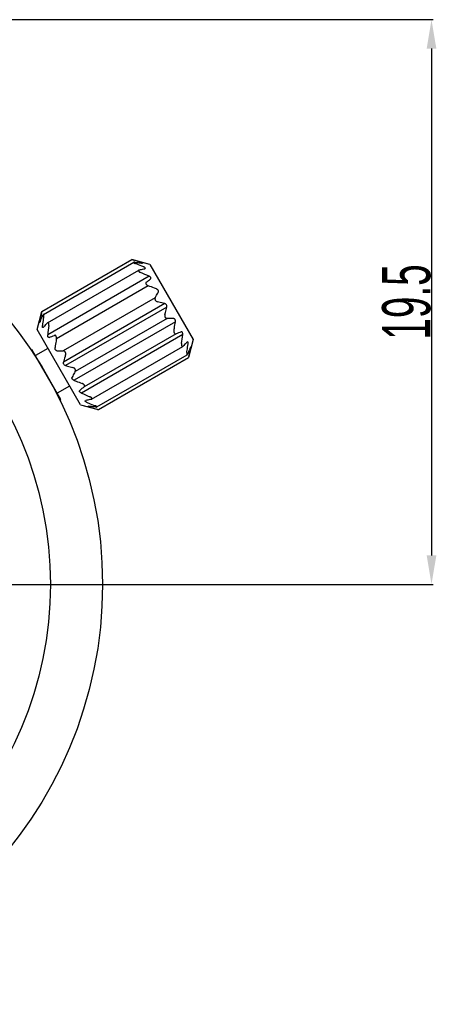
# Model space of a CAD drawing. Header units: millimetres. Extents: x 664 to 939, y 88 to 257.
# Tile 4 of 4: x 896 to 939, y 122 to 224. Entities that reach past the tile are written whole.
import ezdxf

# ---------------------------------------------------------------- set-up
doc = ezdxf.new("R2010")
doc.units = ezdxf.units.MM
doc.header["$LTSCALE"] = 23.1
doc.header["$PDMODE"] = 3
doc.header["$PDSIZE"] = 8
doc.layers.get('0').update_dxf_attribs({"linetype": 'CONTINUOUS'})
doc.layers.get('Defpoints').update_dxf_attribs({"linetype": 'CONTINUOUS'})
doc.layers.add('02___PRT_ALL_AXES', color=7, linetype='CONTINUOUS')
doc.styles.get("Standard").update_dxf_attribs({"font": 'txt', "width": 0.6})
doc.dimstyles.get("Standard").update_dxf_attribs({"dimtxt": 2.8, "dimasz": 3, "dimexe": 0.18, "dimexo": 0.0625, "dimgap": 0.09, "dimtad": 1, "dimdec": 3, "dimdsep": 46, "dimtxsty": 'STANDARD', "dimblk": '_FILLED', "dimblk1": '_FILLED', "dimblk2": '_FILLED', "dimcen": 0.09, "dimadec": 0, "dimazin": 0, "dimtol": 1, "dimtp": 0.001, "dimtm": 0.001, "dimtfac": 1, "dimtdec": 3, "dimtofl": 0, "dimtmove": 0, "dimatfit": 3, "dimldrblk": '_FILLED', "dimfxl": 1, "dimtolj": 1, "dimarcsym": 0})

# ---------------------------------------------------------------- blocks, each defined once
blk = doc.blocks.new('_FILLED')
at = {"color": 0, "linetype": 'ByBlock'}
blk.add_solid([(0, 0), (-1, 0.167), (-1, -0.167)], dxfattribs=at)
blk = doc.blocks.new('*D59')
at = {"color": 0, "lineweight": -2}
for p, q in [((860.76, 224.5), (938.48, 224.5)), ((938.3, 221.5), (938.3, 169)), ((860.76, 166), (938.48, 166))]:
    blk.add_line(p, q, dxfattribs=at)
at = {"layer": 'Defpoints', "color": 0}
for p in [(860.69, 224.5), (860.69, 166), (938.3, 166)]:
    blk.add_point(p, dxfattribs=at)
at = {"color": 0, "linetype": 'ByBlock', "lineweight": -2, "xscale": 3, "yscale": 3, "zscale": 3}
for p, rotation in [((938.3, 224.5), 90), ((938.3, 166), 270)]:
    blk.add_blockref('_FILLED', p, dxfattribs=dict(at, rotation=rotation))
at = {"color": 0, "insert": (935.71, 195.25), "char_height": 2.8, "attachment_point": 5, "rotation": 90}
blk.add_mtext('\\A1;{{\\H1.7857x;19.5}}', dxfattribs=at)

msp = doc.modelspace()

# ---------------------------------------------------------------- linework, layer by layer
at = {"color": 7, "linetype": 'Continuous'}
for p, q in [((909.1074, 199.1428), (907.4024, 199.5996)), ((909.1074, 199.1428), (913.6074, 191.3486)), ((897.416, 192.3928), (897.8729, 194.0977)), ((901.916, 184.5986), (897.416, 192.3928)), ((913.6074, 191.3486), (913.1077, 189.4839)), ((896.7744, 190.2903), (896.867, 190.3437)), ((899.867, 185.1476), (896.867, 190.3437)), ((898.541, 190.4442), (897.242, 189.6942)), ((900.791, 186.5471), (899.492, 185.7971)), ((899.7745, 185.0942), (899.867, 185.1476)), ((901.916, 184.5986), (903.7806, 184.0989))]:
    msp.add_line(p, q, dxfattribs=at)
at = {"color": 2, "linetype": 'Continuous'}
for p, q in [((897.1066, 189.7893), (897.167, 189.8241)), ((899.5059, 185.6319), (899.567, 185.6672))]:
    msp.add_line(p, q, dxfattribs=at)
at = {"layer": '02___PRT_ALL_AXES', "color": 7, "linetype": 'Continuous'}
for p, q in [((897.9156, 194.2574), (907.2427, 199.6424)), ((898.0677, 193.9577), (907.4262, 199.3608)), ((909.1074, 199.1428), (907.2427, 199.6424)), ((898.5075, 193.0958), (907.9528, 198.549)), ((907.9966, 198.5654), (907.9516, 198.5483)), ((908.5724, 198.7002), (908.6129, 198.7147)), ((897.416, 192.3928), (897.9156, 194.2574)), ((898.5088, 193.0965), (898.4714, 193.066)), ((898.0668, 192.6348), (898.034, 192.607)), ((912.9894, 191.1343), (912.9566, 191.1065)), ((913.6074, 191.3486), (913.1505, 189.6436)), ((903.0706, 185.1924), (912.5158, 190.6456)), ((903.5971, 184.3805), (912.9556, 189.7836)), ((912.5146, 190.6449), (912.552, 190.6753)), ((903.7806, 184.0989), (913.1077, 189.4839)), ((902.4105, 185.0266), (902.451, 185.0411)), ((903.0268, 185.1759), (903.0718, 185.1931)), ((901.916, 184.5986), (903.621, 184.1417))]:
    msp.add_line(p, q, dxfattribs=at)
at = {"layer": '02___PRT_ALL_AXES', "color": 9, "linetype": 'Continuous'}
for p, q in [((909.0212, 197.9229), (898.5155, 191.8575)), ((908.9416, 196.9286), (899.4164, 191.4292)), ((909.6575, 195.6887), (900.1323, 190.1893)), ((910.6622, 195.0805), (900.1566, 189.0151)), ((910.8668, 194.7262), (900.3611, 188.6608)), ((911.7465, 193.2025), (901.2409, 187.137)), ((910.8911, 193.552), (901.3659, 188.0526)), ((912.5078, 191.8838), (902.0022, 185.8184)), ((911.8144, 191.9528), (902.2892, 186.4534))]:
    msp.add_line(p, q, dxfattribs=at)
at = {"layer": '02___PRT_ALL_AXES', "color": 7, "linetype": 'Continuous'}
for radius in [43.5, 38.1]:
    msp.add_circle((860.6949, 165.9957), radius, dxfattribs=at)
for centre, radius, start, end in [((912.0388, 215.8298), 16.883, 253.496387, 254.05754), ((899.2831, 176.5611), 23.4767, 65.493617, 67.807942), ((880.6703, 231.9851), 44.6259, 308.966743, 309.703231), ((881.4989, 198.1976), 16.883, 345.94246, 346.503613), ((921.8844, 189.61), 23.4767, 172.192058, 174.506383), ((884.5878, 229.7412), 40.6716, 290.260966, 291.06906), ((926.4356, 154.0001), 40.6716, 110.260966, 111.06906), ((889.1389, 194.1314), 23.4767, 352.192058, 354.506383), ((930.3531, 151.7562), 44.6259, 128.966743, 129.703231), ((911.7402, 207.1802), 23.4767, 245.493617, 247.807942)]:
    msp.add_arc(centre, radius, start, end, dxfattribs=at)
for points, knots in [([(908.1958, 199.3525), (908.1303, 199.3742), (907.8669, 199.4597), (907.6015, 199.5391), (907.4015, 199.5962)], [0, 0, 0, 0, 0.2491228, 1, 1, 1, 1]), ([(907.4254, 199.3603), (907.4233, 199.3591), (907.4197, 199.3564), (907.4162, 199.3506), (907.4161, 199.3436), (907.4191, 199.3363), (907.4248, 199.3284), (907.4332, 199.3199), (907.444, 199.311), (907.4625, 199.2978), (907.4904, 199.2813), (907.5283, 199.262), (907.5707, 199.243), (907.6004, 199.2311), (907.6157, 199.2252)], [0, 0, 0, 0, 0.02808549, 0.05222459, 0.07679896, 0.10653666, 0.14404193, 0.19035514, 0.24551089, 0.30880107, 0.4560212, 0.62472215, 0.80786162, 1, 1, 1, 1]), ([(907.5338, 199.3671), (907.5221, 199.3681), (907.5001, 199.3697), (907.4697, 199.3698), (907.4451, 199.3674), (907.4307, 199.3634), (907.4254, 199.3603)], [0, 0, 0, 0, 0.32155417, 0.60175838, 0.83071514, 1, 1, 1, 1]), ([(907.5338, 199.3671), (907.5926, 199.3618), (907.8254, 199.3398), (908.0579, 199.3137), (908.2313, 199.2909)], [0, 0, 0, 0, 0.25225335, 1, 1, 1, 1]), ([(908.4701, 198.8774), (908.3996, 198.9079), (908.1166, 199.0282), (907.831, 199.1423), (907.6157, 199.2252)], [0, 0, 0, 0, 0.24983529, 1, 1, 1, 1]), ([(908.2483, 199.3342), (908.2442, 199.3357), (908.2268, 199.342), (908.2092, 199.348), (908.1958, 199.3525)], [0, 0, 0, 0, 0.23718504, 1, 1, 1, 1]), ([(908.2313, 199.2909), (908.2422, 199.2895), (908.2622, 199.2872), (908.2892, 199.2853), (908.3079, 199.2852), (908.319, 199.2868), (908.3231, 199.2881), (908.3246, 199.289)], [0, 0, 0, 0, 0.34905808, 0.64275723, 0.86475212, 0.9437666, 1, 1, 1, 1]), ([(908.3246, 199.289), (908.3258, 199.2897), (908.3281, 199.292), (908.3263, 199.296), (908.3238, 199.2986), (908.3193, 199.3024), (908.3114, 199.3072), (908.2994, 199.3134), (908.2845, 199.32), (908.2672, 199.3271), (908.2548, 199.3318), (908.2483, 199.3342)], [0, 0, 0, 0, 0.04215103, 0.086011, 0.11870941, 0.16003609, 0.26879139, 0.41091988, 0.58305621, 0.78088918, 1, 1, 1, 1]), ([(907.9516, 198.5483), (907.9468, 198.5455), (907.9379, 198.5395), (907.9269, 198.5283), (907.9193, 198.5152), (907.9157, 198.5003), (907.9165, 198.4839), (907.9219, 198.4664), (907.9318, 198.4482), (907.9458, 198.4295), (907.9636, 198.4108), (907.9924, 198.3854), (908.0347, 198.356), (908.0906, 198.325), (908.1303, 198.3071), (908.1506, 198.2987)], [0, 0, 0, 0, 0.04315429, 0.08318585, 0.1213462, 0.15983486, 0.20120343, 0.24782105, 0.30125058, 0.36181377, 0.42918156, 0.50233378, 0.6609029, 0.82902316, 1, 1, 1, 1]), ([(907.9966, 198.5654), (908.0453, 198.5774), (908.2368, 198.6239), (908.4289, 198.6685), (908.5724, 198.7002)], [0, 0, 0, 0, 0.25426579, 1, 1, 1, 1]), ([(908.6129, 198.7147), (908.6161, 198.7166), (908.6221, 198.7206), (908.6295, 198.7279), (908.6345, 198.7363), (908.6375, 198.7494), (908.6336, 198.764), (908.6251, 198.7778), (908.6115, 198.794), (908.588, 198.8139), (908.5536, 198.8362), (908.5136, 198.8577), (908.485, 198.8709), (908.4701, 198.8774)], [0, 0, 0, 0, 0.04327371, 0.08248783, 0.11882117, 0.15450152, 0.23462605, 0.28416997, 0.34130869, 0.47710063, 0.63696007, 0.81342158, 1, 1, 1, 1]), ([(909.1779, 197.6515), (909.1867, 197.6589), (909.2027, 197.6758), (909.2143, 197.703), (909.2166, 197.7265), (909.2139, 197.753), (909.1991, 197.7882), (909.1677, 197.8275), (909.1253, 197.864), (909.0756, 197.8962), (909.0396, 197.9145), (909.0212, 197.9229)], [0, 0, 0, 0, 0.09225217, 0.18246073, 0.22959067, 0.27976432, 0.39350703, 0.52795887, 0.67849495, 0.83792324, 1, 1, 1, 1]), ([(908.7342, 197.2879), (908.7222, 197.2783), (908.7007, 197.2554), (908.6821, 197.2098), (908.684, 197.1555), (908.7081, 197.0985), (908.7511, 197.044), (908.8079, 196.996), (908.8724, 196.9571), (908.9184, 196.9371), (908.9416, 196.9286)], [0, 0, 0, 0, 0.09211626, 0.18480397, 0.28752922, 0.40909548, 0.54949111, 0.70013971, 0.85213876, 1, 1, 1, 1]), ([(909.7825, 196.6043), (909.7131, 196.6328), (909.4345, 196.7453), (909.1535, 196.8516), (908.9416, 196.9286)], [0, 0, 0, 0, 0.24968917, 1, 1, 1, 1]), ([(909.6575, 195.6887), (909.6851, 195.7374), (909.7934, 195.9301), (909.8987, 196.1247), (909.9747, 196.2714)], [0, 0, 0, 0, 0.25283996, 1, 1, 1, 1]), ([(909.9747, 196.2714), (909.9812, 196.284), (909.9918, 196.3118), (909.9968, 196.3581), (909.9889, 196.4081), (909.9668, 196.4586), (909.9316, 196.5057), (909.8725, 196.5596), (909.8192, 196.5892), (909.7825, 196.6043)], [0, 0, 0, 0, 0.09885388, 0.20421852, 0.31946596, 0.44667064, 0.58346611, 0.72432786, 1, 1, 1, 1]), ([(909.6575, 195.6887), (909.6484, 195.6726), (909.6335, 195.6366), (909.6258, 195.5758), (909.6354, 195.5093), (909.664, 195.4427), (909.7094, 195.3827), (909.7827, 195.3202), (909.8491, 195.2907), (909.8934, 195.2801)], [0, 0, 0, 0, 0.1023453, 0.2130143, 0.3353676, 0.46953604, 0.60975448, 0.74780102, 1, 1, 1, 1]), ([(910.6622, 195.0805), (910.5989, 195.0985), (910.3437, 195.1692), (910.0869, 195.2339), (909.8934, 195.2801)], [0, 0, 0, 0, 0.24876679, 1, 1, 1, 1]), ([(910.8668, 194.7262), (910.8755, 194.7609), (910.8813, 194.8376), (910.8451, 194.95), (910.7659, 195.0375), (910.6966, 195.0708), (910.6622, 195.0805)], [0, 0, 0, 0, 0.23738661, 0.50007611, 0.76268078, 1, 1, 1, 1]), ([(897.8763, 194.0968), (897.8594, 194.0294), (897.7932, 193.7605), (897.7321, 193.4903), (897.6902, 193.287)], [0, 0, 0, 0, 0.25083275, 1, 1, 1, 1]), ([(897.7257, 193.2255), (897.7479, 193.279), (897.8389, 193.4945), (897.9346, 193.708), (898.0086, 193.8677)], [0, 0, 0, 0, 0.2476005, 1, 1, 1, 1]), ([(898.0686, 193.9582), (898.0632, 193.9551), (898.0526, 193.9447), (898.0382, 193.9245), (898.0231, 193.8981), (898.0135, 193.8784), (898.0086, 193.8677)], [0, 0, 0, 0, 0.16928486, 0.39824162, 0.67844583, 1, 1, 1, 1]), ([(898.0905, 193.7258), (898.093, 193.742), (898.0975, 193.7737), (898.1022, 193.8199), (898.1045, 193.8624), (898.1042, 193.8948), (898.102, 193.9174), (898.0997, 193.9313), (898.0966, 193.9427), (898.0926, 193.9516), (898.0877, 193.9579), (898.0816, 193.9613), (898.0748, 193.9612), (898.0707, 193.9594), (898.0686, 193.9582)], [0, 0, 0, 0, 0.19213838, 0.37527785, 0.5439788, 0.69119893, 0.75448911, 0.80964486, 0.85595807, 0.89346334, 0.92320104, 0.94777541, 0.97191451, 1, 1, 1, 1]), ([(910.6552, 193.9606), (910.6422, 193.9169), (910.6346, 193.8447), (910.652, 193.7499), (910.6813, 193.6806), (910.7247, 193.6226), (910.7774, 193.581), (910.834, 193.5573), (910.8726, 193.5522), (910.8911, 193.552)], [0, 0, 0, 0, 0.25219969, 0.39024621, 0.53046456, 0.66463294, 0.78698615, 0.89765476, 1, 1, 1, 1]), ([(910.6552, 193.9606), (910.6742, 194.0244), (910.7486, 194.2785), (910.8183, 194.534), (910.8668, 194.7262)], [0, 0, 0, 0, 0.25116598, 1, 1, 1, 1]), ([(897.6808, 193.1438), (897.68, 193.1433), (897.6783, 193.1426), (897.6755, 193.1434), (897.6737, 193.1461), (897.672, 193.1523), (897.6715, 193.1638), (897.6725, 193.1812), (897.6751, 193.2031), (897.679, 193.2287), (897.6842, 193.2571), (897.6881, 193.2768), (897.6902, 193.287)], [0, 0, 0, 0, 0.01867735, 0.03419376, 0.05323924, 0.08023157, 0.16174828, 0.27888142, 0.42699946, 0.60010019, 0.79267126, 1, 1, 1, 1]), ([(897.7257, 193.2255), (897.7215, 193.2154), (897.7136, 193.1969), (897.7017, 193.1726), (897.6924, 193.1564), (897.6855, 193.1475), (897.6823, 193.1446), (897.6808, 193.1438)], [0, 0, 0, 0, 0.34905808, 0.64275723, 0.86475212, 0.9437666, 1, 1, 1, 1]), ([(898.034, 192.607), (898.0307, 192.6051), (898.0243, 192.602), (898.0142, 192.5992), (898.0045, 192.5991), (897.9916, 192.603), (897.9809, 192.6137), (897.9732, 192.6279), (897.966, 192.6478), (897.9605, 192.6781), (897.9583, 192.7191), (897.9597, 192.7645), (897.9626, 192.7958), (897.9645, 192.8119)], [0, 0, 0, 0, 0.04327371, 0.08248783, 0.11882117, 0.15450152, 0.23462605, 0.28416997, 0.34130869, 0.47710063, 0.63696007, 0.81342158, 1, 1, 1, 1]), ([(898.0905, 193.7258), (898.0785, 193.6498), (898.032, 193.3458), (897.991, 193.041), (897.9645, 192.8119)], [0, 0, 0, 0, 0.25016402, 1, 1, 1, 1]), ([(898.0668, 192.6348), (898.0994, 192.6705), (898.233, 192.8155), (898.3685, 192.9587), (898.4714, 193.066)], [0, 0, 0, 0, 0.24542334, 1, 1, 1, 1]), ([(898.6254, 192.7993), (898.6283, 192.8211), (898.6326, 192.8644), (898.6338, 192.9284), (898.6294, 192.9796), (898.6218, 193.0173), (898.6145, 193.0421), (898.6053, 193.0635), (898.5945, 193.0812), (898.5821, 193.0946), (898.5683, 193.1036), (898.5536, 193.1079), (898.5384, 193.1078), (898.5232, 193.1039), (898.5135, 193.0992), (898.5087, 193.0965)], [0, 0, 0, 0, 0.17097684, 0.3390971, 0.49766622, 0.57081844, 0.63818623, 0.69874942, 0.75217895, 0.79879657, 0.84016514, 0.8786538, 0.91681415, 0.95684571, 1, 1, 1, 1]), ([(911.5543, 193.5354), (911.4998, 193.5379), (911.2788, 193.5466), (911.0576, 193.5507), (910.8911, 193.552)], [0, 0, 0, 0, 0.24696838, 1, 1, 1, 1]), ([(911.7465, 193.2025), (911.7518, 193.2418), (911.7528, 193.3028), (911.7357, 193.381), (911.7125, 193.4349), (911.6798, 193.4794), (911.6405, 193.5113), (911.5979, 193.53), (911.5685, 193.5347), (911.5543, 193.5354)], [0, 0, 0, 0, 0.2757473, 0.41665003, 0.55348366, 0.68063024, 0.79584204, 0.90115885, 1, 1, 1, 1]), ([(911.607, 192.3121), (911.6201, 192.3862), (911.671, 192.6822), (911.7166, 192.9792), (911.7465, 193.2025)], [0, 0, 0, 0, 0.25030137, 1, 1, 1, 1]), ([(898.6722, 191.5861), (898.6614, 191.5821), (898.6388, 191.5767), (898.6095, 191.5802), (898.5879, 191.59), (898.5664, 191.6056), (898.5433, 191.636), (898.5249, 191.6829), (898.5145, 191.7378), (898.5115, 191.797), (898.5136, 191.8373), (898.5155, 191.8575)], [0, 0, 0, 0, 0.09225217, 0.18246073, 0.22959067, 0.27976432, 0.39350703, 0.52795887, 0.67849495, 0.83792324, 1, 1, 1, 1]), ([(899.4164, 191.4292), (899.4207, 191.4535), (899.4264, 191.5034), (899.4249, 191.5788), (899.4117, 191.6519), (899.3861, 191.7164), (899.3487, 191.7657), (899.3027, 191.7945), (899.2539, 191.8013), (899.2233, 191.7941), (899.2089, 191.7885)], [0, 0, 0, 0, 0.14786124, 0.29986029, 0.45050889, 0.59090452, 0.71247078, 0.81519603, 0.90788374, 1, 1, 1, 1]), ([(911.607, 192.3121), (911.6027, 192.2878), (911.597, 192.238), (911.5985, 192.1626), (911.6116, 192.0894), (911.6373, 192.0249), (911.6746, 191.9756), (911.7207, 191.9468), (911.7695, 191.94), (911.8001, 191.9473), (911.8144, 191.9528)], [0, 0, 0, 0, 0.14786144, 0.29986109, 0.45050962, 0.59090509, 0.71247125, 0.81519641, 0.9078838, 1, 1, 1, 1]), ([(912.5078, 191.8838), (912.5098, 191.9041), (912.5119, 191.9444), (912.5089, 192.0035), (912.5, 192.0506), (912.4882, 192.0844), (912.4747, 192.1124), (912.4569, 192.1357), (912.4354, 192.1514), (912.4139, 192.1611), (912.3846, 192.1646), (912.362, 192.1592), (912.3512, 192.1552)], [0, 0, 0, 0, 0.16206147, 0.32151348, 0.47205655, 0.54182794, 0.60672792, 0.72037983, 0.77054229, 0.81763108, 0.90778201, 1, 1, 1, 1]), ([(899.4164, 191.4292), (899.4033, 191.3552), (899.3524, 191.0591), (899.3068, 190.7621), (899.2768, 190.5389)], [0, 0, 0, 0, 0.25030137, 1, 1, 1, 1]), ([(912.398, 190.942), (912.3951, 190.9203), (912.3907, 190.8769), (912.3896, 190.813), (912.394, 190.7617), (912.4015, 190.724), (912.4089, 190.6992), (912.418, 190.6778), (912.4289, 190.6601), (912.4413, 190.6467), (912.4551, 190.6378), (912.4698, 190.6334), (912.485, 190.6335), (912.5002, 190.6374), (912.5098, 190.6421), (912.5146, 190.6449)], [0, 0, 0, 0, 0.17097698, 0.3390977, 0.49766703, 0.5708191, 0.6381869, 0.69874998, 0.75217939, 0.79879711, 0.84016557, 0.87865426, 0.91681451, 0.95684586, 1, 1, 1, 1]), ([(912.9566, 191.1065), (912.924, 191.0708), (912.7904, 190.9259), (912.6549, 190.7827), (912.552, 190.6753)], [0, 0, 0, 0, 0.24542334, 1, 1, 1, 1]), ([(912.9329, 190.0156), (912.9449, 190.0915), (912.9914, 190.3955), (913.0324, 190.7004), (913.0589, 190.9294)], [0, 0, 0, 0, 0.25016402, 1, 1, 1, 1]), ([(913.0589, 190.9294), (913.0607, 190.9455), (913.0636, 190.9769), (913.065, 191.0223), (913.0628, 191.0633), (913.0574, 191.0936), (913.0502, 191.1134), (913.0425, 191.1277), (913.0318, 191.1384), (913.0189, 191.1423), (913.0091, 191.1421), (912.9991, 191.1394), (912.9927, 191.1362), (912.9894, 191.1343)], [0, 0, 0, 0, 0.1865947, 0.36309292, 0.52303033, 0.65879016, 0.71592302, 0.76549838, 0.8455515, 0.88123318, 0.91754641, 0.95673854, 1, 1, 1, 1]), ([(899.4691, 190.206), (899.4548, 190.2066), (899.4255, 190.2114), (899.3829, 190.2301), (899.3435, 190.262), (899.3109, 190.3064), (899.2877, 190.3604), (899.2706, 190.4386), (899.2716, 190.4995), (899.2768, 190.5389)], [0, 0, 0, 0, 0.09885388, 0.20421852, 0.31946596, 0.44667064, 0.58346611, 0.72432786, 1, 1, 1, 1]), ([(899.4691, 190.206), (899.5236, 190.2035), (899.7446, 190.1947), (899.9657, 190.1906), (900.1323, 190.1893)], [0, 0, 0, 0, 0.24696838, 1, 1, 1, 1]), ([(900.3682, 189.7807), (900.3812, 189.8244), (900.3888, 189.8966), (900.3714, 189.9914), (900.3421, 190.0607), (900.2987, 190.1187), (900.2459, 190.1603), (900.1894, 190.184), (900.1508, 190.1892), (900.1323, 190.1893)], [0, 0, 0, 0, 0.25219898, 0.39024552, 0.53046396, 0.6646324, 0.7869857, 0.8976547, 1, 1, 1, 1]), ([(900.3682, 189.7807), (900.3492, 189.717), (900.2748, 189.4629), (900.2051, 189.2074), (900.1566, 189.0151)], [0, 0, 0, 0, 0.25116598, 1, 1, 1, 1]), ([(912.9329, 190.0156), (912.9303, 189.9994), (912.9259, 189.9677), (912.9211, 189.9215), (912.9188, 189.8789), (912.9192, 189.8465), (912.9213, 189.824), (912.9237, 189.8101), (912.9268, 189.7986), (912.9308, 189.7897), (912.9357, 189.7834), (912.9417, 189.78), (912.9485, 189.7801), (912.9527, 189.782), (912.9548, 189.7831)], [0, 0, 0, 0, 0.19213854, 0.37527832, 0.54397984, 0.69119979, 0.75448966, 0.80964525, 0.85595843, 0.89346335, 0.92320086, 0.94777523, 0.97191435, 1, 1, 1, 1]), ([(912.9548, 189.7831), (912.9601, 189.7862), (912.9708, 189.7966), (912.9851, 189.8168), (913.0002, 189.8432), (913.0099, 189.863), (913.0148, 189.8737)], [0, 0, 0, 0, 0.16928505, 0.39824159, 0.67844577, 1, 1, 1, 1]), ([(913.2977, 190.5158), (913.2755, 190.4623), (913.1845, 190.2468), (913.0887, 190.0334), (913.0148, 189.8737)], [0, 0, 0, 0, 0.2476005, 1, 1, 1, 1]), ([(913.1471, 189.6445), (913.164, 189.7119), (913.2301, 189.9809), (913.2913, 190.2511), (913.3332, 190.4543)], [0, 0, 0, 0, 0.25083275, 1, 1, 1, 1]), ([(913.3426, 190.5976), (913.341, 190.5967), (913.3379, 190.5938), (913.331, 190.5849), (913.3217, 190.5687), (913.3098, 190.5444), (913.3018, 190.5259), (913.2977, 190.5158)], [0, 0, 0, 0, 0.05639699, 0.13546342, 0.35747289, 0.65109113, 1, 1, 1, 1]), ([(913.3332, 190.4543), (913.3353, 190.4645), (913.3392, 190.4843), (913.3444, 190.5127), (913.3483, 190.5383), (913.3509, 190.5602), (913.3519, 190.5776), (913.3514, 190.5891), (913.3496, 190.5952), (913.3479, 190.5979), (913.3451, 190.5988), (913.3434, 190.598), (913.3426, 190.5976)], [0, 0, 0, 0, 0.20738361, 0.40001685, 0.5731606, 0.72132352, 0.83840038, 0.91971495, 0.94668105, 0.96571812, 0.98122937, 1, 1, 1, 1]), ([(900.3611, 188.6608), (900.3268, 188.6706), (900.2574, 188.7039), (900.1782, 188.7914), (900.142, 188.9037), (900.1479, 188.9805), (900.1566, 189.0151)], [0, 0, 0, 0, 0.23738661, 0.50007611, 0.76268078, 1, 1, 1, 1]), ([(913.1471, 189.6445), (913.142, 189.624), (913.1327, 189.5865), (913.1218, 189.5423), (913.1148, 189.5135), (913.1113, 189.4986), (913.109, 189.4893), (913.108, 189.485), (913.1077, 189.4839)], [0, 0, 0, 0, 0.3829324, 0.70175533, 0.82621245, 0.92063074, 0.97973709, 1, 1, 1, 1]), ([(900.3611, 188.6608), (900.4245, 188.6428), (900.6797, 188.5722), (900.9365, 188.5074), (901.13, 188.4612)], [0, 0, 0, 0, 0.24876679, 1, 1, 1, 1]), ([(901.3659, 188.0526), (901.3383, 188.004), (901.23, 187.8112), (901.1247, 187.6166), (901.0487, 187.4699)], [0, 0, 0, 0, 0.25283996, 1, 1, 1, 1]), ([(901.3659, 188.0526), (901.375, 188.0687), (901.3898, 188.1048), (901.3976, 188.1656), (901.388, 188.232), (901.3594, 188.2986), (901.314, 188.3586), (901.2407, 188.4212), (901.1743, 188.4506), (901.13, 188.4612)], [0, 0, 0, 0, 0.10234524, 0.21301385, 0.33536706, 0.46953544, 0.60975379, 0.74780031, 1, 1, 1, 1]), ([(901.2409, 187.137), (901.2042, 187.1521), (901.1509, 187.1818), (901.0918, 187.2357), (901.0566, 187.2828), (901.0344, 187.3333), (901.0265, 187.3833), (901.0316, 187.4295), (901.0421, 187.4573), (901.0487, 187.4699)], [0, 0, 0, 0, 0.2757473, 0.41665003, 0.55348366, 0.68063024, 0.79584204, 0.90115885, 1, 1, 1, 1]), ([(901.2409, 187.137), (901.3103, 187.1085), (901.5888, 186.996), (901.8699, 186.8898), (902.0817, 186.8127)], [0, 0, 0, 0, 0.24968917, 1, 1, 1, 1]), ([(902.2892, 186.4534), (902.3011, 186.4631), (902.3227, 186.4859), (902.3412, 186.5316), (902.3393, 186.5859), (902.3153, 186.6429), (902.2722, 186.6973), (902.2155, 186.7453), (902.1509, 186.7843), (902.1049, 186.8043), (902.0817, 186.8127)], [0, 0, 0, 0, 0.0921162, 0.18480359, 0.28752875, 0.40909491, 0.54949038, 0.70013891, 0.85213856, 1, 1, 1, 1]), ([(902.0022, 185.8184), (901.9837, 185.8269), (901.9478, 185.8452), (901.898, 185.8774), (901.8617, 185.9085), (901.8383, 185.9357), (901.8208, 185.9614), (901.8095, 185.9884), (901.8067, 186.0149), (901.8091, 186.0384), (901.8207, 186.0655), (901.8366, 186.0824), (901.8455, 186.0898)], [0, 0, 0, 0, 0.16206147, 0.32151348, 0.47205655, 0.54182794, 0.60672792, 0.72037983, 0.77054229, 0.81763108, 0.90778201, 1, 1, 1, 1]), ([(902.5532, 184.864), (902.5384, 184.8704), (902.5098, 184.8836), (902.4697, 184.9051), (902.4353, 184.9275), (902.4118, 184.9474), (902.3983, 184.9635), (902.3897, 184.9773), (902.3858, 184.9919), (902.3889, 185.005), (902.3939, 185.0134), (902.4013, 185.0207), (902.4073, 185.0247), (902.4105, 185.0266)], [0, 0, 0, 0, 0.1865947, 0.36309292, 0.52303033, 0.65879016, 0.71592302, 0.76549838, 0.8455515, 0.88123318, 0.91754641, 0.95673854, 1, 1, 1, 1]), ([(903.0268, 185.1759), (902.9781, 185.164), (902.7865, 185.1174), (902.5945, 185.0728), (902.451, 185.0411)], [0, 0, 0, 0, 0.25426579, 1, 1, 1, 1]), ([(902.5532, 184.864), (902.6238, 184.8335), (902.9067, 184.7131), (903.1924, 184.599), (903.4077, 184.5162)], [0, 0, 0, 0, 0.24983529, 1, 1, 1, 1]), ([(903.0718, 185.193), (903.0766, 185.1958), (903.0854, 185.2019), (903.0965, 185.213), (903.1041, 185.2261), (903.1077, 185.2411), (903.1069, 185.2575), (903.1014, 185.2749), (903.0916, 185.2932), (903.0776, 185.3118), (903.0598, 185.3306), (903.0309, 185.3559), (902.9887, 185.3854), (902.9328, 185.4164), (902.8931, 185.4343), (902.8728, 185.4426)], [0, 0, 0, 0, 0.04315414, 0.08318549, 0.12134574, 0.15983443, 0.20120289, 0.24782061, 0.30125002, 0.3618131, 0.4291809, 0.50233297, 0.6609023, 0.82902302, 1, 1, 1, 1]), ([(902.7749, 184.4072), (902.7684, 184.4096), (902.756, 184.4143), (902.7387, 184.4214), (902.7238, 184.428), (902.7119, 184.4342), (902.704, 184.439), (902.6995, 184.4428), (902.697, 184.4454), (902.6952, 184.4494), (902.6976, 184.4517), (902.6988, 184.4524)], [0, 0, 0, 0, 0.21924104, 0.4171835, 0.58938069, 0.73143776, 0.8399254, 0.88114288, 0.91380628, 0.95762752, 1, 1, 1, 1]), ([(902.6988, 184.4524), (902.7003, 184.4533), (902.7044, 184.4546), (902.7155, 184.4561), (902.7342, 184.4561), (902.7612, 184.4542), (902.7812, 184.4518), (902.792, 184.4504)], [0, 0, 0, 0, 0.05639699, 0.13546342, 0.35747289, 0.65109113, 1, 1, 1, 1]), ([(902.8276, 184.3889), (902.8229, 184.3904), (902.8053, 184.3963), (902.7878, 184.4025), (902.7749, 184.4072)], [0, 0, 0, 0, 0.26164307, 1, 1, 1, 1]), ([(903.4896, 184.3743), (903.4308, 184.3796), (903.198, 184.4016), (902.9654, 184.4276), (902.792, 184.4504)], [0, 0, 0, 0, 0.25225335, 1, 1, 1, 1]), ([(902.8276, 184.3889), (902.893, 184.3672), (903.1565, 184.2817), (903.4219, 184.2022), (903.6219, 184.1451)], [0, 0, 0, 0, 0.2491228, 1, 1, 1, 1]), ([(903.598, 184.381), (903.6001, 184.3822), (903.6037, 184.3849), (903.6072, 184.3907), (903.6073, 184.3977), (903.6043, 184.405), (903.5986, 184.4129), (903.5902, 184.4214), (903.5794, 184.4304), (903.5609, 184.4435), (903.533, 184.46), (903.495, 184.4793), (903.4527, 184.4983), (903.423, 184.5103), (903.4077, 184.5162)], [0, 0, 0, 0, 0.02808565, 0.05222477, 0.07679914, 0.10653665, 0.14404157, 0.19035475, 0.24551034, 0.30880021, 0.45602016, 0.62472168, 0.80786146, 1, 1, 1, 1]), ([(903.4896, 184.3743), (903.5013, 184.3732), (903.5232, 184.3717), (903.5537, 184.3715), (903.5783, 184.3739), (903.5926, 184.3779), (903.598, 184.381)], [0, 0, 0, 0, 0.32155423, 0.60175841, 0.83071495, 1, 1, 1, 1]), ([(903.6219, 184.1451), (903.6422, 184.1393), (903.6793, 184.1286), (903.7231, 184.1159), (903.7515, 184.1076), (903.7662, 184.1032), (903.7754, 184.1005), (903.7796, 184.0992), (903.7806, 184.0989)], [0, 0, 0, 0, 0.38293239, 0.70175532, 0.82621244, 0.92063074, 0.97973709, 1, 1, 1, 1])]:
    msp.add_open_spline(points, degree=3, knots=knots, dxfattribs=at)

# ---------------------------------------------------------------- dimensions: what is measured, and where the dimension line sits
dim = msp.add_linear_dim(base=(938.2976, 165.9957), p1=(860.6949, 224.4957), p2=(860.6949, 165.9957), angle=90, text='{{\\H1.7857x;19.5}}', dimstyle='STANDARD')
dim.commit()
dim.dimension.update_dxf_attribs({"geometry": '*D59', "text_midpoint": (935.7076, 195.2457)})

doc.saveas('drawing.dxf')
